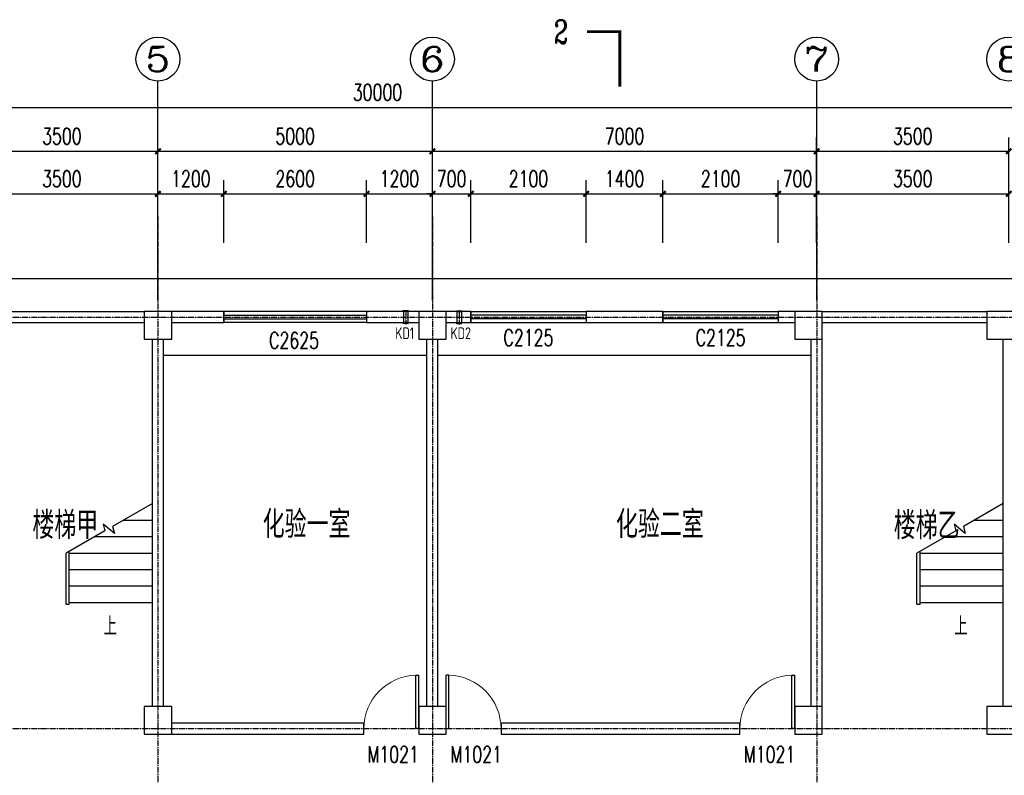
# Model space of a CAD drawing. Header units: inches. Extents: x 224620 to 3435104, y 247406 to 993300.
# Tile 79 of 109: x 284592 to 302528, y 679479 to 693249. Entities that reach past the tile are written whole.
import ezdxf
from ezdxf.enums import TextEntityAlignment as Align

# ---------------------------------------------------------------- set-up
doc = ezdxf.new("R2010")
doc.units = ezdxf.units.IN
doc.header["$MEASUREMENT"] = 0
doc.linetypes.add('CENTER', pattern=[2, 1.25, -0.25, 0.25, -0.25])
for name, color, linetype in [('AXIS', 3, 'Continuous'), ('AXIS_TEXT', 7, 'Continuous'), ('COLUMN', 9, 'Continuous'), ('DIM_SYMB', 3, 'Continuous'), ('DOTE', 1, 'CENTER'), ('LATRINE', 6, 'Continuous'), ('Mb-text', 7, 'Continuous'), ('PUB_TEXT', 7, 'Continuous'), ('STAIR', 3, 'Continuous'), ('WALL', 2, 'Continuous'), ('WINDOW', 4, 'Continuous'), ('WINDOW_TEXT', 7, 'Continuous'), ('建筑轮廓', 2, 'Continuous'), ('空调管', 8, 'Continuous'), ('细线', 135, 'Continuous')]:
    doc.layers.add(name, color=color, linetype=linetype)
doc.styles.add('_HZTXT', font='txt.shx', dxfattribs={"width": 0.8, "bigfont": 'HZTXT.shx'})
doc.styles.add('_TCH_AXIS', font='COMPLEX', dxfattribs={"bigfont": 'GBCBIG'})
doc.styles.add('_TCH_DIM', font='SIMPLEX', dxfattribs={"bigfont": 'GBCBIG'})
doc.styles.add('_TCH_DIM_T3', font='SIMPLEX', dxfattribs={"width": 0.705882, "bigfont": 'GBCBIG'})
doc.styles.add('_TCH_LABEL', font='COMPLEX', dxfattribs={"bigfont": 'GBCBIG'})
doc.styles.add('_TCH_WINDOW', font='SIMPLEX', dxfattribs={"height": 3.5, "bigfont": 'GBCBIG'})
doc.styles.add('COMPLEX', font='COMPLEX')
doc.styles.add('H_HZTXT', font='syszb.shx', dxfattribs={"width": 0.85, "bigfont": 'hztxt.shx'})
doc.dimstyles.new('_TCH_ARCH&&100', dxfattribs={"dimtxt": 297.5, "dimasz": 100, "dimexe": 250, "dimexo": 300, "dimgap": 126.25, "dimtad": 1, "dimdec": 0, "dimzin": 0, "dimdsep": 46, "dimtxsty": '_TCH_DIM_T3', "dimblk": 'ARCHTICK', "dimcen": 0.09, "dimclrt": 7, "dimazin": 2, "dimtfac": 1, "dimtdec": 0, "dimtix": 1, "dimtmove": 2, "dimatfit": 3, "dimfxl": 1, "dimtolj": 1, "dimtzin": 0, "dimarcsym": 0})

# ---------------------------------------------------------------- blocks, each defined once
blk = doc.blocks.new('D')
at = {"layer": 'DOTE', "color": 1}
blk.add_line((1550655, -71238), (1550655, -70967), dxfattribs=at)
at = {"layer": '空调管'}
for p, q in [((1550605, -70989), (1550615, -71004)), ((1550705, -70989), (1550605, -70989)), ((1550615, -71204), (1550615, -71004)), ((1550695, -71004), (1550615, -71004)), ((1550705, -70989), (1550695, -71004)), ((1550695, -71204), (1550695, -71004)), ((1550605, -71219), (1550615, -71204)), ((1550695, -71204), (1550615, -71204)), ((1550705, -71219), (1550695, -71204)), ((1550705, -71219), (1550605, -71219))]:
    blk.add_line(p, q, dxfattribs=at)
blk = doc.blocks.new('SFHDGH')
at = {"layer": '建筑轮廓', "xscale": -1, "rotation": 180}
blk.add_blockref('D', (-1512341, -64597), dxfattribs=at)
at = {"layer": '建筑轮廓', "rotation": 179.9999999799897}
blk.add_blockref('D', (1589944, -64597), dxfattribs=at)
at = {"layer": 'Mb-text', "style": 'H_HZTXT', "width": 0.85}
for s, rotation, p in [('KD1', 360, (38125, 6104)), ('KD2', 0, (39132, 6104))]:
    blk.add_text(s, height=216, rotation=rotation, dxfattribs=at).set_placement(p)
blk = doc.blocks.new('_ArchTick')
at = {"color": 0, "linetype": 'ByBlock', "const_width": 0.4}
blk.add_lwpolyline([(-0.5, -0.5), (0.5, 0.5)], dxfattribs=at)
blk = doc.blocks.new('*D936')
at = {"layer": 'AXIS', "color": 0, "lineweight": -2}
for p, q in [((283610, 689184), (283610, 690325)), ((287110, 689184), (287110, 690325)), ((283610, 690075), (287110, 690075))]:
    blk.add_line(p, q, dxfattribs=at)
at = {"layer": 'Defpoints', "color": 0}
for p in [(287110, 690075), (283610, 688884), (287110, 688884)]:
    blk.add_point(p, dxfattribs=at)
at = {"layer": 'AXIS', "color": 0, "lineweight": -2, "xscale": 100, "yscale": 100, "zscale": 100, "rotation": 180}
blk.add_blockref('_ArchTick', (283610, 690075), dxfattribs=at)
at = {"layer": 'AXIS', "color": 0, "lineweight": -2, "xscale": 100, "yscale": 100, "zscale": 100}
blk.add_blockref('_ArchTick', (287110, 690075), dxfattribs=at)
at = {"layer": 'AXIS', "color": 7, "insert": (285360, 690350), "char_height": 297.5, "attachment_point": 5, "style": '_TCH_DIM_T3'}
blk.add_mtext('\\A1;3500', dxfattribs=at)
blk = doc.blocks.new('*D937')
at = {"layer": 'AXIS', "color": 0, "lineweight": -2}
for p, q in [((287110, 689184), (287110, 690325)), ((288310, 689184), (288310, 690325)), ((287110, 690075), (288310, 690075))]:
    blk.add_line(p, q, dxfattribs=at)
at = {"layer": 'Defpoints', "color": 0}
for p in [(288310, 690075), (287110, 688884), (288310, 688884)]:
    blk.add_point(p, dxfattribs=at)
at = {"layer": 'AXIS', "color": 0, "lineweight": -2, "xscale": 100, "yscale": 100, "zscale": 100, "rotation": 180}
blk.add_blockref('_ArchTick', (287110, 690075), dxfattribs=at)
at = {"layer": 'AXIS', "color": 0, "lineweight": -2, "xscale": 100, "yscale": 100, "zscale": 100}
blk.add_blockref('_ArchTick', (288310, 690075), dxfattribs=at)
at = {"layer": 'AXIS', "color": 7, "insert": (287710, 690350), "char_height": 297.5, "attachment_point": 5, "style": '_TCH_DIM_T3'}
blk.add_mtext('\\A1;1200', dxfattribs=at)
blk = doc.blocks.new('*D938')
at = {"layer": 'AXIS', "color": 0, "lineweight": -2}
for p, q in [((288310, 689184), (288310, 690325)), ((290910, 689184), (290910, 690325)), ((288310, 690075), (290910, 690075))]:
    blk.add_line(p, q, dxfattribs=at)
at = {"layer": 'Defpoints', "color": 0}
for p in [(290910, 690075), (288310, 688884), (290910, 688884)]:
    blk.add_point(p, dxfattribs=at)
at = {"layer": 'AXIS', "color": 0, "lineweight": -2, "xscale": 100, "yscale": 100, "zscale": 100, "rotation": 180}
blk.add_blockref('_ArchTick', (288310, 690075), dxfattribs=at)
at = {"layer": 'AXIS', "color": 0, "lineweight": -2, "xscale": 100, "yscale": 100, "zscale": 100}
blk.add_blockref('_ArchTick', (290910, 690075), dxfattribs=at)
at = {"layer": 'AXIS', "color": 7, "insert": (289610, 690350), "char_height": 297.5, "attachment_point": 5, "style": '_TCH_DIM_T3'}
blk.add_mtext('\\A1;2600', dxfattribs=at)
blk = doc.blocks.new('*D939')
at = {"layer": 'AXIS', "color": 0, "lineweight": -2}
for p, q in [((290910, 689184), (290910, 690325)), ((292110, 689184), (292110, 690325)), ((290910, 690075), (292110, 690075))]:
    blk.add_line(p, q, dxfattribs=at)
at = {"layer": 'Defpoints', "color": 0}
for p in [(292110, 690075), (290910, 688884), (292110, 688884)]:
    blk.add_point(p, dxfattribs=at)
at = {"layer": 'AXIS', "color": 0, "lineweight": -2, "xscale": 100, "yscale": 100, "zscale": 100, "rotation": 180}
blk.add_blockref('_ArchTick', (290910, 690075), dxfattribs=at)
at = {"layer": 'AXIS', "color": 0, "lineweight": -2, "xscale": 100, "yscale": 100, "zscale": 100}
blk.add_blockref('_ArchTick', (292110, 690075), dxfattribs=at)
at = {"layer": 'AXIS', "color": 7, "insert": (291510, 690350), "char_height": 297.5, "attachment_point": 5, "style": '_TCH_DIM_T3'}
blk.add_mtext('\\A1;1200', dxfattribs=at)
blk = doc.blocks.new('*D940')
at = {"layer": 'AXIS', "color": 0, "lineweight": -2}
for p, q in [((292110, 689184), (292110, 690325)), ((292810, 689184), (292810, 690325)), ((292110, 690075), (292010, 690075)), ((292110, 690075), (292810, 690075)), ((292810, 690075), (292910, 690075))]:
    blk.add_line(p, q, dxfattribs=at)
at = {"layer": 'Defpoints', "color": 0}
for p in [(292810, 690075), (292110, 688884), (292810, 688884)]:
    blk.add_point(p, dxfattribs=at)
at = {"layer": 'AXIS', "color": 0, "lineweight": -2, "xscale": 100, "yscale": 100, "zscale": 100}
blk.add_blockref('_ArchTick', (292110, 690075), dxfattribs=at)
at = {"layer": 'AXIS', "color": 0, "lineweight": -2, "xscale": 100, "yscale": 100, "zscale": 100, "rotation": 180}
blk.add_blockref('_ArchTick', (292810, 690075), dxfattribs=at)
at = {"layer": 'AXIS', "color": 7, "insert": (292460, 690350), "char_height": 297.5, "attachment_point": 5, "style": '_TCH_DIM_T3'}
blk.add_mtext('\\A1;700', dxfattribs=at)
blk = doc.blocks.new('*D941')
at = {"layer": 'AXIS', "color": 0, "lineweight": -2}
for p, q in [((292810, 689184), (292810, 690325)), ((294910, 689184), (294910, 690325)), ((292810, 690075), (294910, 690075))]:
    blk.add_line(p, q, dxfattribs=at)
at = {"layer": 'Defpoints', "color": 0}
for p in [(294910, 690075), (292810, 688884), (294910, 688884)]:
    blk.add_point(p, dxfattribs=at)
at = {"layer": 'AXIS', "color": 0, "lineweight": -2, "xscale": 100, "yscale": 100, "zscale": 100, "rotation": 180}
blk.add_blockref('_ArchTick', (292810, 690075), dxfattribs=at)
at = {"layer": 'AXIS', "color": 0, "lineweight": -2, "xscale": 100, "yscale": 100, "zscale": 100}
blk.add_blockref('_ArchTick', (294910, 690075), dxfattribs=at)
at = {"layer": 'AXIS', "color": 7, "insert": (293860, 690350), "char_height": 297.5, "attachment_point": 5, "style": '_TCH_DIM_T3'}
blk.add_mtext('\\A1;2100', dxfattribs=at)
blk = doc.blocks.new('*D942')
at = {"layer": 'AXIS', "color": 0, "lineweight": -2}
for p, q in [((294910, 689184), (294910, 690325)), ((296310, 689184), (296310, 690325)), ((294910, 690075), (296310, 690075))]:
    blk.add_line(p, q, dxfattribs=at)
at = {"layer": 'Defpoints', "color": 0}
for p in [(296310, 690075), (294910, 688884), (296310, 688884)]:
    blk.add_point(p, dxfattribs=at)
at = {"layer": 'AXIS', "color": 0, "lineweight": -2, "xscale": 100, "yscale": 100, "zscale": 100, "rotation": 180}
blk.add_blockref('_ArchTick', (294910, 690075), dxfattribs=at)
at = {"layer": 'AXIS', "color": 0, "lineweight": -2, "xscale": 100, "yscale": 100, "zscale": 100}
blk.add_blockref('_ArchTick', (296310, 690075), dxfattribs=at)
at = {"layer": 'AXIS', "color": 7, "insert": (295610, 690350), "char_height": 297.5, "attachment_point": 5, "style": '_TCH_DIM_T3'}
blk.add_mtext('\\A1;1400', dxfattribs=at)
blk = doc.blocks.new('*D943')
at = {"layer": 'AXIS', "color": 0, "lineweight": -2}
for p, q in [((296310, 689184), (296310, 690325)), ((298410, 689184), (298410, 690325)), ((296310, 690075), (298410, 690075))]:
    blk.add_line(p, q, dxfattribs=at)
at = {"layer": 'Defpoints', "color": 0}
for p in [(298410, 690075), (296310, 688884), (298410, 688884)]:
    blk.add_point(p, dxfattribs=at)
at = {"layer": 'AXIS', "color": 0, "lineweight": -2, "xscale": 100, "yscale": 100, "zscale": 100, "rotation": 180}
blk.add_blockref('_ArchTick', (296310, 690075), dxfattribs=at)
at = {"layer": 'AXIS', "color": 0, "lineweight": -2, "xscale": 100, "yscale": 100, "zscale": 100}
blk.add_blockref('_ArchTick', (298410, 690075), dxfattribs=at)
at = {"layer": 'AXIS', "color": 7, "insert": (297360, 690350), "char_height": 297.5, "attachment_point": 5, "style": '_TCH_DIM_T3'}
blk.add_mtext('\\A1;2100', dxfattribs=at)
blk = doc.blocks.new('*D944')
at = {"layer": 'AXIS', "color": 0, "lineweight": -2}
for p, q in [((298410, 689184), (298410, 690325)), ((299110, 689184), (299110, 690325)), ((298410, 690075), (298310, 690075)), ((298410, 690075), (299110, 690075)), ((299110, 690075), (299210, 690075))]:
    blk.add_line(p, q, dxfattribs=at)
at = {"layer": 'Defpoints', "color": 0}
for p in [(299110, 690075), (298410, 688884), (299110, 688884)]:
    blk.add_point(p, dxfattribs=at)
at = {"layer": 'AXIS', "color": 0, "lineweight": -2, "xscale": 100, "yscale": 100, "zscale": 100}
blk.add_blockref('_ArchTick', (298410, 690075), dxfattribs=at)
at = {"layer": 'AXIS', "color": 0, "lineweight": -2, "xscale": 100, "yscale": 100, "zscale": 100, "rotation": 180}
blk.add_blockref('_ArchTick', (299110, 690075), dxfattribs=at)
at = {"layer": 'AXIS', "color": 7, "insert": (298760, 690350), "char_height": 297.5, "attachment_point": 5, "style": '_TCH_DIM_T3'}
blk.add_mtext('\\A1;700', dxfattribs=at)
blk = doc.blocks.new('*D945')
at = {"layer": 'AXIS', "color": 0, "lineweight": -2}
for p, q in [((299110, 689184), (299110, 690325)), ((302610, 689184), (302610, 690325)), ((299110, 690075), (302610, 690075))]:
    blk.add_line(p, q, dxfattribs=at)
at = {"layer": 'Defpoints', "color": 0}
for p in [(302610, 690075), (299110, 688884), (302610, 688884)]:
    blk.add_point(p, dxfattribs=at)
at = {"layer": 'AXIS', "color": 0, "lineweight": -2, "xscale": 100, "yscale": 100, "zscale": 100, "rotation": 180}
blk.add_blockref('_ArchTick', (299110, 690075), dxfattribs=at)
at = {"layer": 'AXIS', "color": 0, "lineweight": -2, "xscale": 100, "yscale": 100, "zscale": 100}
blk.add_blockref('_ArchTick', (302610, 690075), dxfattribs=at)
at = {"layer": 'AXIS', "color": 7, "insert": (300860, 690350), "char_height": 297.5, "attachment_point": 5, "style": '_TCH_DIM_T3'}
blk.add_mtext('\\A1;3500', dxfattribs=at)
blk = doc.blocks.new('*D989')
at = {"layer": 'AXIS', "color": 0, "lineweight": -2}
for p, q in [((283610, 689960), (283610, 691101)), ((287110, 689960), (287110, 691101)), ((283610, 690851), (287110, 690851))]:
    blk.add_line(p, q, dxfattribs=at)
at = {"layer": 'Defpoints', "color": 0}
for p in [(287110, 690851), (283610, 689660), (287110, 689660)]:
    blk.add_point(p, dxfattribs=at)
at = {"layer": 'AXIS', "color": 0, "lineweight": -2, "xscale": 100, "yscale": 100, "zscale": 100, "rotation": 180}
blk.add_blockref('_ArchTick', (283610, 690851), dxfattribs=at)
at = {"layer": 'AXIS', "color": 0, "lineweight": -2, "xscale": 100, "yscale": 100, "zscale": 100}
blk.add_blockref('_ArchTick', (287110, 690851), dxfattribs=at)
at = {"layer": 'AXIS', "color": 7, "insert": (285360, 691126), "char_height": 297.5, "attachment_point": 5, "style": '_TCH_DIM_T3'}
blk.add_mtext('\\A1;3500', dxfattribs=at)
blk = doc.blocks.new('*D990')
at = {"layer": 'AXIS', "color": 0, "lineweight": -2}
for p, q in [((287110, 689960), (287110, 691101)), ((292110, 689960), (292110, 691101)), ((287110, 690851), (292110, 690851))]:
    blk.add_line(p, q, dxfattribs=at)
at = {"layer": 'Defpoints', "color": 0}
for p in [(292110, 690851), (287110, 689660), (292110, 689660)]:
    blk.add_point(p, dxfattribs=at)
at = {"layer": 'AXIS', "color": 0, "lineweight": -2, "xscale": 100, "yscale": 100, "zscale": 100, "rotation": 180}
blk.add_blockref('_ArchTick', (287110, 690851), dxfattribs=at)
at = {"layer": 'AXIS', "color": 0, "lineweight": -2, "xscale": 100, "yscale": 100, "zscale": 100}
blk.add_blockref('_ArchTick', (292110, 690851), dxfattribs=at)
at = {"layer": 'AXIS', "color": 7, "insert": (289610, 691126), "char_height": 297.5, "attachment_point": 5, "style": '_TCH_DIM_T3'}
blk.add_mtext('\\A1;5000', dxfattribs=at)
blk = doc.blocks.new('*D991')
at = {"layer": 'AXIS', "color": 0, "lineweight": -2}
for p, q in [((292110, 689960), (292110, 691101)), ((299110, 689960), (299110, 691101)), ((292110, 690851), (299110, 690851))]:
    blk.add_line(p, q, dxfattribs=at)
at = {"layer": 'Defpoints', "color": 0}
for p in [(299110, 690851), (292110, 689660), (299110, 689660)]:
    blk.add_point(p, dxfattribs=at)
at = {"layer": 'AXIS', "color": 0, "lineweight": -2, "xscale": 100, "yscale": 100, "zscale": 100, "rotation": 180}
blk.add_blockref('_ArchTick', (292110, 690851), dxfattribs=at)
at = {"layer": 'AXIS', "color": 0, "lineweight": -2, "xscale": 100, "yscale": 100, "zscale": 100}
blk.add_blockref('_ArchTick', (299110, 690851), dxfattribs=at)
at = {"layer": 'AXIS', "color": 7, "insert": (295610, 691126), "char_height": 297.5, "attachment_point": 5, "style": '_TCH_DIM_T3'}
blk.add_mtext('\\A1;7000', dxfattribs=at)
blk = doc.blocks.new('*D992')
at = {"layer": 'AXIS', "color": 0, "lineweight": -2}
for p, q in [((299110, 689960), (299110, 691101)), ((302610, 689960), (302610, 691101)), ((299110, 690851), (302610, 690851))]:
    blk.add_line(p, q, dxfattribs=at)
at = {"layer": 'Defpoints', "color": 0}
for p in [(302610, 690851), (299110, 689660), (302610, 689660)]:
    blk.add_point(p, dxfattribs=at)
at = {"layer": 'AXIS', "color": 0, "lineweight": -2, "xscale": 100, "yscale": 100, "zscale": 100, "rotation": 180}
blk.add_blockref('_ArchTick', (299110, 690851), dxfattribs=at)
at = {"layer": 'AXIS', "color": 0, "lineweight": -2, "xscale": 100, "yscale": 100, "zscale": 100}
blk.add_blockref('_ArchTick', (302610, 690851), dxfattribs=at)
at = {"layer": 'AXIS', "color": 7, "insert": (300860, 691126), "char_height": 297.5, "attachment_point": 5, "style": '_TCH_DIM_T3'}
blk.add_mtext('\\A1;3500', dxfattribs=at)
blk = doc.blocks.new('*D994')
at = {"layer": 'AXIS', "color": 0, "lineweight": -2}
for p, q in [((276110, 689960), (276110, 691901)), ((306110, 689960), (306110, 691901)), ((276110, 691651), (306110, 691651))]:
    blk.add_line(p, q, dxfattribs=at)
at = {"layer": 'Defpoints', "color": 0}
for p in [(306110, 691651), (276110, 689660), (306110, 689660)]:
    blk.add_point(p, dxfattribs=at)
at = {"layer": 'AXIS', "color": 0, "lineweight": -2, "xscale": 100, "yscale": 100, "zscale": 100, "rotation": 180}
blk.add_blockref('_ArchTick', (276110, 691651), dxfattribs=at)
at = {"layer": 'AXIS', "color": 0, "lineweight": -2, "xscale": 100, "yscale": 100, "zscale": 100}
blk.add_blockref('_ArchTick', (306110, 691651), dxfattribs=at)
at = {"layer": 'AXIS', "color": 7, "insert": (291110, 691926), "char_height": 297.5, "attachment_point": 5, "style": '_TCH_DIM_T3'}
blk.add_mtext('\\A1;30000', dxfattribs=at)
blk = doc.blocks.new('_FZHK')
blk.add_lwpolyline([(-0.5, -0.5), (0.5, -0.5), (0.5, 0.5), (-0.5, 0.5)], close=True)
blk = doc.blocks.new('$DorLib2D$00000001')
for p, q in [((0.45, 0.975), (0.5, 0.975)), ((0.45, 0), (0.45, 0.975)), ((0.5, 0), (0.5, 0.975)), ((0.5, 0), (0.45, 0))]:
    blk.add_line(p, q)
at = {"lineweight": 13}
blk.add_arc((0.475, 0), 0.975, 91.4693, 180, dxfattribs=at)
blk = doc.blocks.new('$TCHSYS$WIN2D')
for p, q in [((-0.5, 0.5), (0.5, 0.5)), ((-0.5, 0.5), (-0.5, -0.5)), ((0.5, 0.5), (0.5, -0.5)), ((0.5, 0.1667), (-0.5, 0.1667)), ((0.5, -0.1667), (-0.5, -0.1667)), ((-0.5, -0.5), (0.5, -0.5))]:
    blk.add_line(p, q)
blk = doc.blocks.new('_AXISO')
blk.add_circle((0, 0), 0.5)
at = {"layer": 'AXIS_TEXT', "style": 'COMPLEX', "width": 1.041667}
blk.add_attdef('A', text='', height=0.56, dxfattribs=at).set_placement((-0.25, -0.28), (0.25, -0.28), align=Align.FIT)

msp = doc.modelspace()

# ---------------------------------------------------------------- linework, layer by layer
at = {"layer": 'AXIS'}
for p, q in [((287110.4, 688130.8), (287110.4, 692130.8)), ((292110.4, 688130.8), (292110.4, 692130.8)), ((299110.4, 688130.8), (299110.4, 692130.8))]:
    msp.add_line(p, q, dxfattribs=at)
at = {"layer": 'DIM_SYMB', "const_width": 50}
msp.add_lwpolyline([(295523.9, 692029.4), (295523.9, 693029.4), (294923.9, 693029.4)], dxfattribs=at)
at = {"layer": 'DIM_SYMB'}
for points in [[(286222.9, 682479.7, 0, 0, 0), (286222.9, 683529.7, 80, 0, 0), (286222.9, 683829.7, 0, 0, 0)], [(301722.9, 682479.7, 0, 0, 0), (301722.9, 683529.7, 80, 0, 0), (301722.9, 683829.7, 0, 0, 0)]]:
    msp.add_lwpolyline(points, format="xyseb", dxfattribs=at)
at = {"layer": 'DOTE'}
for p, q in [((287110.4, 689660.1), (287110.4, 676466.3)), ((292110.4, 689660.1), (292110.4, 658460.1)), ((299110.4, 689660.1), (299110.4, 658460.1)), ((274077.8, 687829.7), (310068, 687829.7)), ((274077.8, 680329.7), (310068, 680329.7))]:
    msp.add_line(p, q, dxfattribs=at)
at = {"layer": 'LATRINE'}
msp.add_lwpolyline([(275410.4, 680329.7), (275410.4, 688529.7), (306810.4, 688529.7), (306810.4, 680629.7)], dxfattribs=at)
at = {"layer": 'STAIR'}
for p, q in [((287010.4, 684434.4), (286283.4, 684014.7)), ((287002.3, 684429.7), (287010.4, 684429.7)), ((287010.4, 682629.7), (287010.4, 684434.4)), ((302510.4, 684434.4), (301783.4, 684014.7)), ((302502.3, 684429.7), (302510.4, 684429.7)), ((302510.4, 682629.7), (302510.4, 684434.4)), ((286482.7, 684129.7), (287010.4, 684129.7)), ((301982.7, 684129.7), (302510.4, 684129.7)), ((286145.1, 683934.8), (285435.4, 683525.1)), ((286318.3, 683884.3), (286112.3, 684057.2)), ((286112.3, 684057.2), (286145.1, 683934.8)), ((286283.4, 684014.7), (286318.3, 683884.3)), ((301645.1, 683934.8), (300935.4, 683525.1)), ((301818.3, 683884.3), (301612.3, 684057.2)), ((301612.3, 684057.2), (301645.1, 683934.8)), ((301783.4, 684014.7), (301818.3, 683884.3)), ((285963.1, 683829.7), (287010.4, 683829.7)), ((301463.1, 683829.7), (302510.4, 683829.7)), ((285435.4, 682629.7), (285435.4, 683525.1)), ((285435.4, 682599.7), (285435.4, 683525.1)), ((285495.4, 682599.7), (285495.4, 683559.7)), ((285495.4, 683529.7), (287010.4, 683529.7)), ((300935.4, 682629.7), (300935.4, 683525.1)), ((300935.4, 682599.7), (300935.4, 683525.1)), ((300995.4, 682599.7), (300995.4, 683559.7)), ((300995.4, 683529.7), (302510.4, 683529.7)), ((285495.4, 683229.7), (287010.4, 683229.7)), ((300995.4, 683229.7), (302510.4, 683229.7)), ((285495.4, 682929.7), (287010.4, 682929.7)), ((300995.4, 682929.7), (302510.4, 682929.7)), ((285435.4, 682599.7), (285495.4, 682599.7)), ((285495.4, 682629.7), (287010.4, 682629.7)), ((300935.4, 682599.7), (300995.4, 682599.7)), ((300995.4, 682629.7), (302510.4, 682629.7))]:
    msp.add_line(p, q, dxfattribs=at)
at = {"layer": 'WALL'}
for p, q in [((283710.4, 687929.7), (286860.4, 687929.7)), ((288310.4, 687929.7), (287360.4, 687929.7)), ((288310.4, 687729.7), (288310.4, 687929.7)), ((291860.4, 687929.7), (290910.4, 687929.7)), ((290910.4, 687929.7), (290910.4, 687729.7)), ((292810.4, 687929.7), (292360.4, 687929.7)), ((292810.4, 687729.7), (292810.4, 687929.7)), ((296310.4, 687929.7), (294910.4, 687929.7)), ((294910.4, 687929.7), (294910.4, 687729.7)), ((296310.4, 687729.7), (296310.4, 687929.7)), ((298710.4, 687929.7), (298410.4, 687929.7)), ((298410.4, 687929.7), (298410.4, 687729.7)), ((299210.4, 687929.7), (302210.4, 687929.7)), ((283710.4, 687729.7), (286860.4, 687729.7)), ((287360.4, 687729.7), (288310.4, 687729.7)), ((290910.4, 687729.7), (291860.4, 687729.7)), ((292360.4, 687729.7), (292810.4, 687729.7)), ((294910.4, 687729.7), (296310.4, 687729.7)), ((298410.4, 687729.7), (298710.4, 687729.7)), ((299210.4, 687729.7), (302210.4, 687729.7)), ((287010.4, 680729.7), (287010.4, 687429.7)), ((287210.4, 680729.7), (287210.4, 687429.7)), ((292010.4, 680729.7), (292010.4, 687429.7)), ((292210.4, 680729.7), (292210.4, 687429.7)), ((299010.4, 680729.7), (299010.4, 687429.7)), ((299210.4, 680729.7), (299210.4, 687429.7)), ((302510.4, 680729.7), (302510.4, 687429.7)), ((290860.4, 680429.7), (287360.4, 680429.7)), ((290860.4, 680229.7), (290860.4, 680429.7)), ((297710.4, 680429.7), (293360.4, 680429.7)), ((293360.4, 680429.7), (293360.4, 680229.7)), ((297710.4, 680229.7), (297710.4, 680429.7)), ((287360.4, 680229.7), (290860.4, 680229.7)), ((293360.4, 680229.7), (297710.4, 680229.7))]:
    msp.add_line(p, q, dxfattribs=at)
at = {"layer": '细线'}
for p, q in [((292010.4, 687129.7), (287210.4, 687129.7)), ((299010.4, 687129.7), (292210.4, 687129.7))]:
    msp.add_line(p, q, dxfattribs=at)

# ---------------------------------------------------------------- block references
at = {"layer": 'AXIS'}
ref = msp.add_blockref('_AXISO', (287110.4, 692530.8), dxfattribs=dict(at, xscale=800, yscale=800, zscale=800))
ref.add_attrib('A', '5', dxfattribs={"layer": 'AXIS_TEXT', "height": 452.5, "style": '_TCH_AXIS', "width": 1.5}).set_placement((286884.1, 692304.5), (287336.6, 692304.5), align=Align.FIT)
ref = msp.add_blockref('_AXISO', (292110.4, 692530.8), dxfattribs=dict(at, xscale=800, yscale=800, zscale=800))
ref.add_attrib('A', '6', dxfattribs={"layer": 'AXIS_TEXT', "height": 452.5, "style": '_TCH_AXIS', "width": 1.615385}).set_placement((291884.1, 692304.5), (292336.6, 692304.5), align=Align.FIT)
ref = msp.add_blockref('_AXISO', (299110.4, 692530.8), dxfattribs=dict(at, xscale=800, yscale=800, zscale=800))
ref.add_attrib('A', '7', dxfattribs={"layer": 'AXIS_TEXT', "height": 452.5, "style": '_TCH_AXIS', "width": 1.5}).set_placement((298884.1, 692304.5), (299336.6, 692304.5), align=Align.FIT)
ref = msp.add_blockref('_AXISO', (302610.4, 692530.8), dxfattribs=dict(at, xscale=800, yscale=800, zscale=800))
ref.add_attrib('A', '8', dxfattribs={"layer": 'AXIS_TEXT', "height": 452.5, "style": '_TCH_AXIS', "width": 1.5}).set_placement((302384.1, 692304.5), (302836.6, 692304.5), align=Align.FIT)
at = {"layer": 'COLUMN', "xscale": 500, "yscale": 500, "zscale": 500}
for p in [(287110.4, 687679.7), (292110.4, 687679.7), (298960.4, 687679.7), (302460.4, 687679.7), (287110.4, 680479.7), (292110.4, 680479.7), (298960.4, 680479.7), (302460.4, 680479.7)]:
    msp.add_blockref('_FZHK', p, dxfattribs=at)
at = {"layer": 'WALL'}
msp.add_blockref('SFHDGH', (253309, 681323.4), dxfattribs=at)
at = {"layer": 'WINDOW'}
ref = msp.add_blockref('$TCHSYS$WIN2D', (289610.4, 687829.7), dxfattribs=dict(at, xscale=-2600, yscale=200, zscale=-2600))
ref.add_attrib('A', 'C2625', (289135.4, 687256), dxfattribs={"layer": 'WINDOW_TEXT', "height": 297.5, "style": '_TCH_WINDOW', "width": 0.705882})
ref = msp.add_blockref('$TCHSYS$WIN2D', (293860.4, 687829.7), dxfattribs=dict(at, xscale=2100, yscale=200, zscale=2100))
ref.add_attrib('A', 'C2125', (293405.4, 687306), dxfattribs={"layer": 'WINDOW_TEXT', "height": 297.5, "style": '_TCH_WINDOW', "width": 0.705882})
ref = msp.add_blockref('$TCHSYS$WIN2D', (297360.4, 687829.7), dxfattribs=dict(at, xscale=2100, yscale=200, zscale=2100))
ref.add_attrib('A', 'C2125', (296905.4, 687306), dxfattribs={"layer": 'WINDOW_TEXT', "height": 297.5, "style": '_TCH_WINDOW', "width": 0.705882})
ref = msp.add_blockref('$DorLib2D$00000001', (291360.4, 680329.7), dxfattribs=dict(at, xscale=1000, yscale=1000, zscale=1000))
ref.add_attrib('A', 'M1021', (290927.7, 679710.6), dxfattribs={"layer": 'WINDOW_TEXT', "height": 297.5, "style": '_TCH_WINDOW', "width": 0.705882})
ref = msp.add_blockref('$DorLib2D$00000001', (292860.4, 680329.7), dxfattribs=dict(at, xscale=-1000, yscale=1000, zscale=-1000))
ref.add_attrib('A', 'M1021', (292441.2, 679710.6), dxfattribs={"layer": 'WINDOW_TEXT', "height": 297.5, "style": '_TCH_WINDOW', "width": 0.705882})
ref = msp.add_blockref('$DorLib2D$00000001', (298210.4, 680329.7), dxfattribs=dict(at, xscale=1000, yscale=1000, zscale=1000))
ref.add_attrib('A', 'M1021', (297785.4, 679710.6), dxfattribs={"layer": 'WINDOW_TEXT', "height": 297.5, "style": '_TCH_WINDOW', "width": 0.705882})

# ---------------------------------------------------------------- texts
at = {"layer": 'PUB_TEXT'}
for s, height, style, width, p in [('2', 425, '_TCH_LABEL', 0.705882, (294323.9, 692816.9)), ('楼梯甲', 500, '_HZTXT', 0.8, (284823.2, 683785.7)), ('化验一室', 500, '_HZTXT', 0.8, (289017.9, 683801.1)), ('化验二室', 500, '_HZTXT', 0.8, (295453.2, 683801.1)), ('楼梯乙', 500, '_HZTXT', 0.8, (300514.6, 683780.3))]:
    msp.add_text(s, height=height, dxfattribs=dict(at, style=style, width=width)).set_placement(p)
at = {"layer": 'PUB_TEXT', "style": '_TCH_DIM'}
for p in [(286118.6, 682029.6), (301618.6, 682029.6)]:
    msp.add_text('上', height=337.6, dxfattribs=at).set_placement(p)

# ---------------------------------------------------------------- dimensions: what is measured, and where the dimension line sits
at = {"layer": 'AXIS'}
for p1, p2, distance, picture, middle in [((276110.4, 689660.1), (306110.4, 689660.1), 1990.6, '*D994', (291110.4, 691925.7)), ((283610.4, 689660.1), (287110.4, 689660.1), 1190.6, '*D989', (285360.4, 691125.7)), ((287110.4, 689660.1), (292110.4, 689660.1), 1190.6, '*D990', (289610.4, 691125.7)), ((292110.4, 689660.1), (299110.4, 689660.1), 1190.6, '*D991', (295610.4, 691125.7)), ((299110.4, 689660.1), (302610.4, 689660.1), 1190.6, '*D992', (300860.4, 691125.7)), ((283610.4, 688884.4), (287110.4, 688884.4), 1190.6, '*D936', (285360.4, 690350)), ((287110.4, 688884.4), (288310.4, 688884.4), 1190.6, '*D937', (287710.4, 690350)), ((288310.4, 688884.4), (290910.4, 688884.4), 1190.6, '*D938', (289610.4, 690350)), ((290910.4, 688884.4), (292110.4, 688884.4), 1190.6, '*D939', (291510.4, 690350)), ((292110.4, 688884.4), (292810.4, 688884.4), 1190.6, '*D940', (292460.4, 690350)), ((292810.4, 688884.4), (294910.4, 688884.4), 1190.6, '*D941', (293860.4, 690350)), ((294910.4, 688884.4), (296310.4, 688884.4), 1190.6, '*D942', (295610.4, 690350)), ((296310.4, 688884.4), (298410.4, 688884.4), 1190.6, '*D943', (297360.4, 690350)), ((298410.4, 688884.4), (299110.4, 688884.4), 1190.6, '*D944', (298760.4, 690350)), ((299110.4, 688884.4), (302610.4, 688884.4), 1190.6, '*D945', (300860.4, 690350))]:
    dim = msp.add_aligned_dim(p1=p1, p2=p2, distance=distance, dimstyle='_TCH_ARCH&&100', dxfattribs=at)
    dim.commit()
    dim.dimension.update_dxf_attribs({"geometry": picture, "text_midpoint": middle})

doc.saveas('drawing.dxf')
